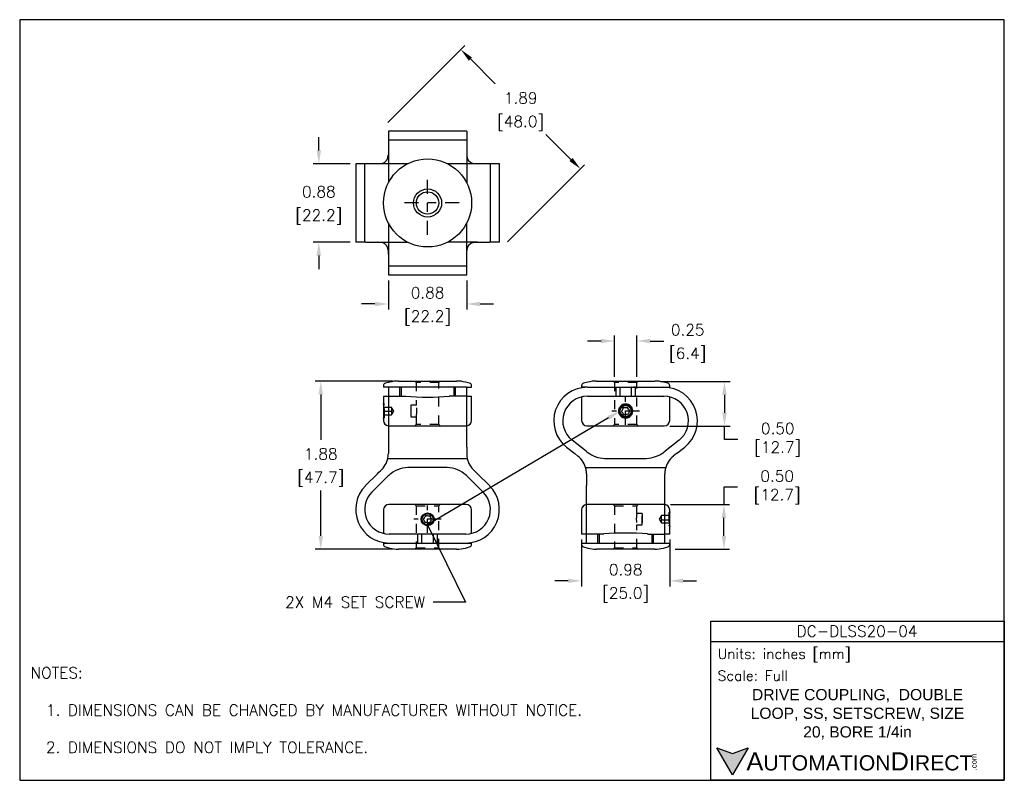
# Model space of a CAD drawing. Extents: x 886.4 to 897.4, y -8.5 to 0.
import ezdxf
from ezdxf import colors
from ezdxf.entities.mleader import LeaderData, LeaderLine
from ezdxf.math import Vec2, Vec3

# ---------------------------------------------------------------- set-up
doc = ezdxf.new("R2010")
doc.units = 0
doc.header["$LTSCALE"] = 0.25
doc.header["$MEASUREMENT"] = 0
doc.linetypes.add('CENTER', pattern=[2, 1.25, -0.25, 0.25, -0.25])
doc.linetypes.add('HIDDEN', pattern=[0.375, 0.25, -0.125])
doc.layers.get('0').update_dxf_attribs({"linetype": 'CONTINUOUS'})
doc.layers.get('DEFPOINTS').update_dxf_attribs({"linetype": 'CONTINUOUS'})
for name, color, linetype in [('CENTER', 40, 'CENTER'), ('DIMENSIONS', 140, 'CONTINUOUS'), ('HIDDEN', 102, 'HIDDEN'), ('TEXT', 140, 'CONTINUOUS')]:
    doc.layers.add(name, color=color, linetype=linetype)
doc.styles.add('ROMANS', font='romans.shx')
doc.styles.get("Standard").update_dxf_attribs({"font": 'romans.shx'})
doc.styles.add('型式1', font='txt')
doc.dimstyles.get("Standard").update_dxf_attribs({"dimtxt": 0.125, "dimasz": 0.15, "dimexe": 0.0625, "dimexo": 0.0625, "dimgap": 0.0625, "dimtad": 0, "dimtih": 1, "dimtoh": 1, "dimzin": 0, "dimdsep": 46, "dimtxsty": 'Standard', "dimcen": 0, "dimclrd": 256, "dimclre": 256, "dimclrt": 256, "dimadec": 0, "dimazin": 0, "dimtfac": 1, "dimtofl": 0, "dimtmove": 0, "dimatfit": 3, "dimfxl": 1, "dimtolj": 1, "dimtzin": 0, "dimarcsym": 0})

# ---------------------------------------------------------------- blocks, each defined once
blk = doc.blocks.new('*D5')
at = {"layer": 'DEFPOINTS', "color": 0, "transparency": 16777216}
for p in [(890.657, -4.072), (889.79, -5.952), (890.657, -5.952)]:
    blk.add_point(p, dxfattribs=at)
at = {"layer": 'DIMENSIONS', "lineweight": -2, "transparency": 16777216}
for p, q in [((890.594, -4.072), (889.728, -4.072)), ((889.79, -4.222), (889.79, -4.729)), ((889.79, -5.802), (889.79, -5.294)), ((890.594, -5.952), (889.728, -5.952))]:
    blk.add_line(p, q, dxfattribs=at)
at = {"layer": 'DIMENSIONS', "transparency": 16777216}
for points in [[(889.765, -4.222), (889.815, -4.222), (889.79, -4.072)], [(889.765, -5.802), (889.815, -5.802), (889.79, -5.952)]]:
    blk.add_solid(points, dxfattribs=at)
at = {"layer": 'DIMENSIONS', "transparency": 16777216, "char_height": 0.125, "attachment_point": 5}
for s, insert in [('\\A1;1.88', (889.79, -4.887)), ('\\A1;[47.7]', (889.79, -5.169))]:
    blk.add_mtext(s, dxfattribs=dict(at, insert=insert))
blk = doc.blocks.new('*D6')
at = {"layer": 'DEFPOINTS', "color": 0, "transparency": 16777216}
for p in [(890.496, -1.228), (892.691, -1.701), (891.833, -2.561)]:
    blk.add_point(p, dxfattribs=at)
at = {"layer": 'DIMENSIONS', "lineweight": -2, "transparency": 16777216}
for p, q in [((890.54, -1.184), (891.399, -0.323)), ((891.461, -0.473), (891.739, -0.752)), ((892.585, -1.595), (892.306, -1.317)), ((891.877, -2.517), (892.735, -1.657))]:
    blk.add_line(p, q, dxfattribs=at)
at = {"layer": 'DIMENSIONS', "transparency": 16777216}
for points in [[(891.478, -0.456), (891.443, -0.491), (891.354, -0.367)], [(892.603, -1.578), (892.567, -1.613), (892.691, -1.701)]]:
    blk.add_solid(points, dxfattribs=at)
at = {"layer": 'DIMENSIONS', "transparency": 16777216, "char_height": 0.125, "attachment_point": 5}
for s, insert in [('\\A1;1.89', (892.023, -0.909)), ('\\A1;[48.0]', (892.023, -1.192))]:
    blk.add_mtext(s, dxfattribs=dict(at, insert=insert))
blk = doc.blocks.new('*D7')
at = {"layer": 'DEFPOINTS', "color": 0, "transparency": 16777216}
for p in [(890.545, -2.885), (891.42, -2.885), (891.42, -3.211)]:
    blk.add_point(p, dxfattribs=at)
at = {"layer": 'DIMENSIONS', "lineweight": -2, "transparency": 16777216}
for p, q in [((890.545, -2.947), (890.545, -3.273)), ((891.42, -2.947), (891.42, -3.273)), ((890.395, -3.211), (890.245, -3.211)), ((891.57, -3.211), (891.72, -3.211))]:
    blk.add_line(p, q, dxfattribs=at)
at = {"layer": 'DIMENSIONS', "transparency": 16777216}
for points in [[(890.395, -3.186), (890.395, -3.236), (890.545, -3.211)], [(891.57, -3.186), (891.57, -3.236), (891.42, -3.211)]]:
    blk.add_solid(points, dxfattribs=at)
at = {"layer": 'DIMENSIONS', "transparency": 16777216, "char_height": 0.125, "attachment_point": 5}
for s, insert in [('\\A1;0.88', (890.983, -3.086)), ('\\A1;[22.2]', (890.983, -3.368))]:
    blk.add_mtext(s, dxfattribs=dict(at, insert=insert))
blk = doc.blocks.new('*D8')
at = {"layer": 'DEFPOINTS', "color": 0, "transparency": 16777216}
for p in [(890.18, -1.645), (889.768, -2.52), (890.18, -2.52)]:
    blk.add_point(p, dxfattribs=at)
at = {"layer": 'DIMENSIONS', "lineweight": -2, "transparency": 16777216}
for p, q in [((889.768, -1.495), (889.768, -1.345)), ((890.118, -1.645), (889.705, -1.645)), ((890.118, -2.52), (889.705, -2.52)), ((889.768, -2.67), (889.768, -2.82))]:
    blk.add_line(p, q, dxfattribs=at)
at = {"layer": 'DIMENSIONS', "transparency": 16777216}
for points in [[(889.743, -1.495), (889.793, -1.495), (889.768, -1.645)], [(889.743, -2.67), (889.793, -2.67), (889.768, -2.52)]]:
    blk.add_solid(points, dxfattribs=at)
at = {"layer": 'DIMENSIONS', "transparency": 16777216, "char_height": 0.125, "attachment_point": 5}
for s, insert in [('\\A1;0.88', (889.768, -1.957)), ('\\A1;[22.2]', (889.768, -2.24))]:
    blk.add_mtext(s, dxfattribs=dict(at, insert=insert))
blk = doc.blocks.new('*D9')
at = {"layer": 'DEFPOINTS', "color": 0, "transparency": 16777216}
for p in [(893.321, -3.625), (893.071, -4.087), (893.321, -4.087)]:
    blk.add_point(p, dxfattribs=at)
at = {"layer": 'DIMENSIONS', "lineweight": -2, "transparency": 16777216}
for p, q in [((892.921, -3.625), (892.771, -3.625)), ((893.071, -4.024), (893.071, -3.563)), ((893.321, -4.024), (893.321, -3.563)), ((893.471, -3.625), (893.621, -3.625))]:
    blk.add_line(p, q, dxfattribs=at)
at = {"layer": 'DIMENSIONS', "transparency": 16777216}
for points in [[(892.921, -3.6), (892.921, -3.65), (893.071, -3.625)], [(893.471, -3.6), (893.471, -3.65), (893.321, -3.625)]]:
    blk.add_solid(points, dxfattribs=at)
at = {"layer": 'DIMENSIONS', "transparency": 16777216, "char_height": 0.125, "attachment_point": 5}
for s, insert in [('\\A1;0.25', (893.889, -3.5)), ('\\A1;[6.4]', (893.889, -3.783))]:
    blk.add_mtext(s, dxfattribs=dict(at, insert=insert))
blk = doc.blocks.new('*D16')
at = {"layer": 'DEFPOINTS', "color": 0, "transparency": 16777216}
for p in [(893.633, -5.452), (894.294, -5.452), (893.688, -5.952)]:
    blk.add_point(p, dxfattribs=at)
at = {"layer": 'DIMENSIONS', "lineweight": -2, "transparency": 16777216}
for p, q in [((894.444, -5.259), (894.294, -5.259)), ((894.294, -5.259), (894.294, -5.452)), ((893.696, -5.452), (894.357, -5.452)), ((894.294, -5.802), (894.294, -5.602)), ((893.75, -5.952), (894.357, -5.952))]:
    blk.add_line(p, q, dxfattribs=at)
at = {"layer": 'DIMENSIONS', "transparency": 16777216}
for points in [[(894.269, -5.602), (894.319, -5.602), (894.294, -5.452)], [(894.269, -5.802), (894.319, -5.802), (894.294, -5.952)]]:
    blk.add_solid(points, dxfattribs=at)
at = {"layer": 'DIMENSIONS', "transparency": 16777216, "insert": (894.846, -5.259), "char_height": 0.125, "attachment_point": 5}
blk.add_mtext('\\A1; 0.50\\P [12.7]', dxfattribs=at)
blk = doc.blocks.new('*D17')
at = {"layer": 'DEFPOINTS', "color": 0, "transparency": 16777216}
for p in [(892.704, -5.782), (893.688, -5.782), (892.704, -6.305)]:
    blk.add_point(p, dxfattribs=at)
at = {"layer": 'DIMENSIONS', "lineweight": -2, "transparency": 16777216}
for p, q in [((892.704, -5.844), (892.704, -6.367)), ((893.688, -5.844), (893.688, -6.367)), ((892.554, -6.305), (892.404, -6.305)), ((893.838, -6.305), (893.988, -6.305))]:
    blk.add_line(p, q, dxfattribs=at)
at = {"layer": 'DIMENSIONS', "transparency": 16777216}
for points in [[(892.554, -6.28), (892.554, -6.33), (892.704, -6.305)], [(893.838, -6.28), (893.838, -6.33), (893.688, -6.305)]]:
    blk.add_solid(points, dxfattribs=at)
at = {"layer": 'DIMENSIONS', "transparency": 16777216, "char_height": 0.125, "attachment_point": 5}
for s, insert in [('\\A1;0.98', (893.196, -6.18)), ('\\A1;[25.0]', (893.196, -6.462))]:
    blk.add_mtext(s, dxfattribs=dict(at, insert=insert))
blk = doc.blocks.new('*D18')
at = {"layer": 'DEFPOINTS', "color": 0, "transparency": 16777216}
for p in [(893.521, -4.077), (893.628, -4.577), (894.3, -4.577)]:
    blk.add_point(p, dxfattribs=at)
at = {"layer": 'DIMENSIONS', "lineweight": -2, "transparency": 16777216}
for p, q in [((893.584, -4.077), (894.363, -4.077)), ((894.3, -4.227), (894.3, -4.427)), ((893.69, -4.577), (894.363, -4.577)), ((894.3, -4.727), (894.3, -4.577)), ((894.45, -4.727), (894.3, -4.727))]:
    blk.add_line(p, q, dxfattribs=at)
at = {"layer": 'DIMENSIONS', "transparency": 16777216}
for points in [[(894.275, -4.227), (894.325, -4.227), (894.3, -4.077)], [(894.275, -4.427), (894.325, -4.427), (894.3, -4.577)]]:
    blk.add_solid(points, dxfattribs=at)
at = {"layer": 'DIMENSIONS', "transparency": 16777216, "insert": (894.852, -4.727), "char_height": 0.125, "attachment_point": 5}
blk.add_mtext('\\A1; 0.50\\P [12.7]', dxfattribs=at)

msp = doc.modelspace()

# ---------------------------------------------------------------- hatches: boundary and pattern name
at = {"layer": 'TEXT'}
msp.add_hatch(color=256, dxfattribs=at).paths.add_polyline_path([(894.566, -8.171), (894.391, -8.235), (894.216, -8.171), (894.391, -8.474)])

# ---------------------------------------------------------------- linework, layer by layer
for p, q in [((891.42, -1.28), (890.545, -1.28)), ((890.545, -1.28), (890.545, -1.857)), ((891.42, -1.28), (891.42, -1.857)), ((891.42, -1.38), (890.545, -1.38)), ((890.18, -1.645), (890.18, -2.52)), ((890.29, -1.645), (890.18, -1.645)), ((890.28, -1.645), (890.28, -2.52)), ((890.545, -1.645), (890.29, -1.645)), ((890.472, -1.64), (890.424, -1.645)), ((890.757, -1.645), (890.545, -1.645)), ((891.42, -1.645), (891.208, -1.645)), ((891.675, -1.645), (891.42, -1.645)), ((891.493, -1.64), (891.541, -1.645)), ((891.785, -1.645), (891.675, -1.645)), ((891.685, -2.52), (891.685, -1.645)), ((891.785, -2.52), (891.785, -1.645)), ((890.555, -1.838), (890.554, -1.84)), ((890.545, -2.307), (890.545, -2.885)), ((891.42, -2.885), (891.42, -2.307)), ((890.552, -2.319), (890.555, -2.326)), ((890.29, -2.52), (890.18, -2.52)), ((890.29, -2.52), (890.757, -2.52)), ((890.472, -2.524), (890.424, -2.52)), ((891.541, -2.52), (891.208, -2.52)), ((891.493, -2.524), (891.541, -2.52)), ((891.541, -2.52), (891.675, -2.52)), ((891.785, -2.52), (891.675, -2.52)), ((890.543, -2.615), (890.545, -2.698)), ((890.545, -2.785), (891.42, -2.785)), ((890.545, -2.885), (891.42, -2.885)), ((890.49, -4.126), (890.49, -4.142)), ((890.545, -4.142), (890.49, -4.142)), ((890.56, -4.085), (890.513, -4.097)), ((890.545, -4.142), (890.545, -4.811)), ((890.739, -4.142), (890.545, -4.142)), ((890.657, -4.072), (891.308, -4.072)), ((890.67, -4.142), (890.67, -4.242)), ((890.69, -4.242), (890.69, -4.142)), ((891.226, -4.142), (890.739, -4.142)), ((891.42, -4.142), (891.226, -4.142)), ((891.275, -4.142), (891.275, -4.242)), ((891.295, -4.242), (891.295, -4.142)), ((891.452, -4.097), (891.405, -4.085)), ((891.42, -4.811), (891.42, -4.142)), ((891.42, -4.142), (891.475, -4.142)), ((891.475, -4.142), (891.475, -4.126)), ((892.704, -4.126), (892.704, -4.142)), ((892.768, -4.142), (892.704, -4.142)), ((892.773, -4.085), (892.726, -4.097)), ((892.768, -4.142), (892.971, -4.142)), ((892.87, -4.072), (893.521, -4.072)), ((892.971, -4.142), (893.421, -4.142)), ((893.085, -4.142), (893.085, -4.242)), ((893.133, -4.242), (893.133, -4.142)), ((893.133, -4.242), (893.133, -4.142)), ((893.258, -4.142), (893.258, -4.242)), ((893.258, -4.142), (893.258, -4.242)), ((893.307, -4.242), (893.307, -4.142)), ((893.421, -4.142), (893.623, -4.142)), ((893.666, -4.097), (893.619, -4.085)), ((893.623, -4.142), (893.688, -4.142)), ((893.688, -4.142), (893.688, -4.126)), ((890.49, -4.242), (890.49, -4.325)), ((890.49, -4.242), (890.545, -4.242)), ((890.545, -4.242), (890.739, -4.242)), ((891.42, -4.242), (891.226, -4.242)), ((891.42, -4.242), (891.475, -4.242)), ((891.475, -4.512), (891.475, -4.242)), ((892.704, -4.249), (892.704, -4.25)), ((892.704, -4.25), (892.704, -4.512)), ((892.768, -4.242), (892.971, -4.242)), ((892.971, -4.242), (893.421, -4.242)), ((893.421, -4.242), (893.623, -4.242)), ((893.688, -4.25), (893.688, -4.249)), ((893.688, -4.512), (893.688, -4.25)), ((890.493, -4.343), (890.49, -4.345)), ((890.49, -4.345), (890.49, -4.469)), ((890.49, -4.469), (890.493, -4.471)), ((890.49, -4.489), (890.49, -4.512)), ((890.545, -4.572), (890.55, -4.572)), ((891.415, -4.572), (891.42, -4.572)), ((890.545, -4.811), (890.545, -4.883)), ((891.42, -4.811), (891.42, -4.883)), ((892.536, -4.811), (892.627, -4.883)), ((892.754, -4.856), (892.598, -4.733)), ((893.794, -4.733), (893.637, -4.856)), ((893.765, -4.883), (893.856, -4.811)), ((890.539, -4.937), (891.426, -4.937)), ((890.543, -4.912), (890.543, -4.912)), ((891.422, -4.913), (891.422, -4.912)), ((892.663, -4.912), (892.627, -4.883)), ((892.987, -4.937), (893.405, -4.937)), ((893.765, -4.883), (893.728, -4.912)), ((891.173, -5.037), (890.792, -5.037)), ((891.493, -5.06), (891.541, -5.108)), ((892.748, -5.037), (893.644, -5.037)), ((893.638, -5.061), (893.638, -5.059)), ((890.29, -5.241), (890.424, -5.108)), ((890.361, -5.312), (890.527, -5.146)), ((891.438, -5.146), (891.604, -5.312)), ((891.541, -5.108), (891.675, -5.241)), ((892.758, -5.108), (892.758, -5.241)), ((893.633, -5.241), (893.633, -5.108)), ((892.758, -5.882), (892.758, -5.241)), ((893.633, -5.882), (893.633, -5.241)), ((892.764, -5.452), (892.758, -5.452)), ((893.633, -5.452), (893.628, -5.452)), ((890.49, -5.512), (890.49, -5.774)), ((891.475, -5.774), (891.475, -5.512)), ((892.704, -5.512), (892.704, -5.782)), ((893.688, -5.555), (893.686, -5.552)), ((893.688, -5.535), (893.688, -5.512)), ((893.688, -5.678), (893.688, -5.555)), ((893.686, -5.681), (893.688, -5.678)), ((893.688, -5.782), (893.688, -5.699)), ((890.49, -5.774), (890.49, -5.774)), ((890.757, -5.782), (890.555, -5.782)), ((891.208, -5.782), (890.757, -5.782)), ((890.872, -5.782), (890.872, -5.882)), ((890.92, -5.882), (890.92, -5.782)), ((890.92, -5.882), (890.92, -5.782)), ((891.045, -5.782), (891.045, -5.882)), ((891.045, -5.782), (891.045, -5.882)), ((891.094, -5.882), (891.094, -5.782)), ((891.41, -5.782), (891.208, -5.782)), ((891.475, -5.774), (891.475, -5.774)), ((892.758, -5.782), (892.704, -5.782)), ((892.952, -5.782), (892.758, -5.782)), ((892.883, -5.782), (892.883, -5.882)), ((892.904, -5.882), (892.904, -5.782)), ((893.44, -5.782), (893.633, -5.782)), ((893.488, -5.782), (893.488, -5.882)), ((893.508, -5.882), (893.508, -5.782)), ((893.688, -5.782), (893.633, -5.782)), ((890.49, -5.882), (890.49, -5.897)), ((890.49, -5.882), (890.555, -5.882)), ((890.513, -5.926), (890.56, -5.939)), ((890.555, -5.882), (890.757, -5.882)), ((890.757, -5.882), (891.208, -5.882)), ((891.208, -5.882), (891.41, -5.882)), ((891.405, -5.939), (891.452, -5.926)), ((891.41, -5.882), (891.475, -5.882)), ((891.475, -5.897), (891.475, -5.882)), ((892.704, -5.882), (892.704, -5.897)), ((892.704, -5.882), (892.758, -5.882)), ((892.726, -5.926), (892.773, -5.939)), ((892.758, -5.882), (892.952, -5.882)), ((892.952, -5.882), (893.44, -5.882)), ((893.44, -5.882), (893.633, -5.882)), ((893.619, -5.939), (893.666, -5.926)), ((893.633, -5.882), (893.688, -5.882)), ((893.688, -5.897), (893.688, -5.882)), ((891.308, -5.952), (890.657, -5.952)), ((893.196, -5.952), (892.87, -5.952)), ((893.521, -5.952), (893.196, -5.952))]:
    msp.add_line(p, q)
at = {"flags": 128}
msp.add_lwpolyline([(890.424, -5.108), (890.44, -5.092), (890.456, -5.076), (890.472, -5.06)], dxfattribs=at)
for centre, radius in [((890.983, -2.082), 0.492), ((890.983, -2.082), 0.157), ((890.983, -2.082), 0.125), ((893.196, -4.407), 0.0719), ((893.196, -4.407), 0.0618), ((890.983, -5.617), 0.0719), ((890.983, -5.617), 0.0618)]:
    msp.add_circle(centre, radius)
for centre, radius, start, end in [((890.453, -1.551), 0.091, 282.1896, 0.9792), ((891.513, -1.551), 0.091, 179.0208, 257.8104), ((890.453, -2.613), 0.091, 359.0208, 77.8104), ((891.513, -2.613), 0.091, 102.1896, 180.9792), ((890.52, -4.126), 0.03, 105, 180), ((890.657, -4.447), 0.375, 90, 105), ((891.308, -4.447), 0.375, 75, 90), ((891.445, -4.126), 0.03, 0, 75), ((892.768, -4.517), 0.375, 90, 231.7101), ((892.734, -4.126), 0.03, 105, 180), ((892.87, -4.447), 0.375, 90, 105), ((893.521, -4.447), 0.375, 75, 90), ((893.623, -4.517), 0.375, 308.2899, 90), ((893.658, -4.126), 0.03, 0, 75), ((890.983, -1.269), 2.983, 265.3119, 274.6881), ((892.768, -4.517), 0.275, 90, 231.7101), ((893.623, -4.517), 0.275, 308.2899, 90), ((889.922, -4.407), 0.575, 351.7953, 8.2047), ((890.55, -4.512), 0.06, 180, 264.8613), ((891.415, -4.512), 0.06, 275.1387, 0), ((892.764, -4.512), 0.06, 180, 270), ((893.628, -4.512), 0.06, 270, 0), ((890.296, -4.883), 0.249, 314.8966, 353.3611), ((890.295, -4.883), 0.25, 353.4282, 0), ((891.67, -4.883), 0.25, 180, 186.5718), ((891.669, -4.884), 0.249, 186.3321, 225.1498), ((892.509, -5.107), 0.249, 10.8472, 51.781), ((892.987, -4.562), 0.375, 231.7101, 238.9644), ((892.97, -4.622), 0.315, 235.9029, 273.0615), ((893.407, -4.569), 0.368, 269.6966, 301.339), ((893.405, -4.562), 0.375, 301.0356, 308.2899), ((893.883, -5.107), 0.249, 128.219, 169.1528), ((890.78, -5.377), 0.34, 88.0993, 127.7791), ((891.185, -5.377), 0.34, 52.2209, 91.9007), ((892.508, -5.108), 0.25, 0, 11.0465), ((893.883, -5.108), 0.25, 168.9535, 180), ((890.792, -5.412), 0.375, 125.8783, 134.9496), ((891.173, -5.412), 0.375, 45.0504, 54.1217), ((890.555, -5.507), 0.375, 134.9496, 270), ((891.41, -5.507), 0.375, 270, 45.0504), ((890.555, -5.507), 0.275, 134.9496, 270), ((891.41, -5.507), 0.275, 270, 45.0504), ((890.55, -5.512), 0.06, 90, 180), ((891.415, -5.512), 0.06, 0, 90), ((892.764, -5.512), 0.06, 95.1387, 180), ((893.628, -5.512), 0.06, 0, 84.8613), ((894.257, -5.617), 0.575, 171.7952, 188.2048), ((893.196, -8.754), 2.983, 85.3119, 94.6881), ((890.52, -5.897), 0.03, 180, 255), ((890.657, -5.577), 0.375, 255, 270), ((891.308, -5.577), 0.375, 270, 285), ((891.445, -5.897), 0.03, 285, 0), ((892.734, -5.897), 0.03, 180, 255), ((892.87, -5.577), 0.375, 255, 270), ((893.521, -5.577), 0.375, 270, 285), ((893.658, -5.897), 0.03, 285, 360)]:
    msp.add_arc(centre, radius, start, end)
for points, knots in [([(893.26, -4.142), (893.259, -4.142), (893.258, -4.142), (893.258, -4.142), (893.258, -4.142)], [0, 0, 0, 0, 0.994729, 1, 1, 1, 1]), ([(893.196, -4.489), (893.201, -4.489), (893.206, -4.488), (893.216, -4.486), (893.221, -4.484), (893.235, -4.478), (893.244, -4.471), (893.254, -4.46), (893.257, -4.456), (893.262, -4.447), (893.265, -4.442), (893.268, -4.432), (893.27, -4.427), (893.271, -4.417), (893.272, -4.412), (893.272, -4.402), (893.271, -4.396), (893.27, -4.386), (893.268, -4.381), (893.263, -4.367), (893.258, -4.358), (893.244, -4.342), (893.235, -4.336), (893.221, -4.329), (893.216, -4.328), (893.206, -4.325), (893.201, -4.325), (893.191, -4.325), (893.186, -4.325), (893.175, -4.328), (893.17, -4.329), (893.156, -4.336), (893.148, -4.342), (893.138, -4.354), (893.135, -4.358), (893.129, -4.367), (893.127, -4.372), (893.123, -4.381), (893.122, -4.386), (893.12, -4.396), (893.12, -4.402), (893.12, -4.412), (893.12, -4.417), (893.122, -4.427), (893.123, -4.432), (893.129, -4.447), (893.134, -4.456), (893.148, -4.471), (893.156, -4.478), (893.17, -4.484), (893.175, -4.486), (893.185, -4.488), (893.191, -4.489), (893.196, -4.489)], [0, 0, 0, 0, 0.03125, 0.03125, 0.0625, 0.0625, 0.125, 0.125, 0.15625, 0.15625, 0.1875, 0.1875, 0.21875, 0.21875, 0.25, 0.25, 0.28125, 0.28125, 0.3125, 0.3125, 0.375, 0.375, 0.4375, 0.4375, 0.46875, 0.46875, 0.5, 0.5, 0.53125, 0.53125, 0.5625, 0.5625, 0.625, 0.625, 0.65625, 0.65625, 0.6875, 0.6875, 0.71875, 0.71875, 0.75, 0.75, 0.78125, 0.78125, 0.8125, 0.8125, 0.875, 0.875, 0.9375, 0.9375, 0.96875, 0.96875, 1, 1, 1, 1]), ([(893.132, -4.407), (893.132, -4.411), (893.132, -4.415), (893.134, -4.423), (893.135, -4.427), (893.139, -4.435), (893.141, -4.439), (893.145, -4.446), (893.148, -4.449), (893.157, -4.458), (893.164, -4.463), (893.179, -4.469), (893.187, -4.471), (893.2, -4.471), (893.204, -4.47), (893.212, -4.469), (893.216, -4.467), (893.228, -4.463), (893.235, -4.458), (893.244, -4.449), (893.247, -4.446), (893.251, -4.439), (893.253, -4.435), (893.256, -4.427), (893.258, -4.423), (893.259, -4.415), (893.26, -4.411), (893.26, -4.398), (893.258, -4.39), (893.253, -4.379), (893.251, -4.375), (893.247, -4.368), (893.244, -4.365), (893.238, -4.359), (893.235, -4.356), (893.228, -4.351), (893.224, -4.35), (893.213, -4.345), (893.204, -4.343), (893.192, -4.343), (893.188, -4.343), (893.179, -4.345), (893.175, -4.346), (893.164, -4.351), (893.157, -4.356), (893.145, -4.368), (893.14, -4.375), (893.135, -4.386), (893.134, -4.39), (893.132, -4.398), (893.132, -4.403), (893.132, -4.407)], [0, 0, 0, 0, 0.03125, 0.03125, 0.0625, 0.0625, 0.09375, 0.09375, 0.125, 0.125, 0.1875, 0.1875, 0.25, 0.25, 0.28125, 0.28125, 0.3125, 0.3125, 0.375, 0.375, 0.40625, 0.40625, 0.4375, 0.4375, 0.46875, 0.46875, 0.5, 0.5, 0.5625, 0.5625, 0.59375, 0.59375, 0.625, 0.625, 0.65625, 0.65625, 0.6875, 0.6875, 0.75, 0.75, 0.78125, 0.78125, 0.8125, 0.8125, 0.875, 0.875, 0.9375, 0.9375, 0.96875, 0.96875, 1, 1, 1, 1]), ([(893.17, -4.369), (893.167, -4.376), (893.164, -4.383), (893.157, -4.397), (893.154, -4.404), (893.151, -4.41)], [0, 0, 0, 0, 0.5, 0.5, 1, 1, 1, 1]), ([(893.17, -4.369), (893.178, -4.369), (893.185, -4.368), (893.201, -4.367), (893.208, -4.366), (893.216, -4.366)], [0, 0, 0, 0, 0.5, 0.5, 1, 1, 1, 1]), ([(893.241, -4.403), (893.237, -4.397), (893.233, -4.391), (893.224, -4.378), (893.22, -4.372), (893.216, -4.366)], [0, 0, 0, 0, 0.5, 0.5, 1, 1, 1, 1]), ([(893.176, -4.448), (893.172, -4.442), (893.168, -4.435), (893.159, -4.423), (893.155, -4.416), (893.151, -4.41)], [0, 0, 0, 0, 0.5, 0.5, 1, 1, 1, 1]), ([(893.221, -4.444), (893.214, -4.445), (893.207, -4.445), (893.191, -4.447), (893.184, -4.447), (893.176, -4.448)], [0, 0, 0, 0, 0.5, 0.5, 1, 1, 1, 1]), ([(893.241, -4.403), (893.238, -4.41), (893.235, -4.417), (893.228, -4.431), (893.225, -4.438), (893.221, -4.444)], [0, 0, 0, 0, 0.5, 0.5, 1, 1, 1, 1]), ([(890.55, -4.572), (890.55, -4.572), (890.633, -4.572), (890.9, -4.572), (891.065, -4.572), (891.332, -4.572), (891.415, -4.572), (891.415, -4.572)], [0, 0, 0, 0, 0.333333, 0.333333, 0.666667, 0.666667, 1, 1, 1, 1]), ([(892.764, -4.572), (892.764, -4.572), (892.846, -4.572), (893.113, -4.572), (893.278, -4.572), (893.546, -4.572), (893.628, -4.572), (893.628, -4.572)], [0, 0, 0, 0, 0.333333, 0.333333, 0.666667, 0.666667, 1, 1, 1, 1]), ([(891.415, -5.452), (891.415, -5.452), (891.332, -5.452), (891.065, -5.452), (890.9, -5.452), (890.633, -5.452), (890.55, -5.452), (890.55, -5.452)], [0, 0, 0, 0, 0.333333, 0.333333, 0.666667, 0.666667, 1, 1, 1, 1]), ([(893.628, -5.452), (893.628, -5.452), (893.546, -5.452), (893.278, -5.452), (893.113, -5.452), (892.846, -5.452), (892.764, -5.452), (892.764, -5.452)], [0, 0, 0, 0, 0.333333, 0.333333, 0.666667, 0.666667, 1, 1, 1, 1]), ([(891.046, -5.617), (891.046, -5.612), (891.046, -5.608), (891.044, -5.6), (891.043, -5.596), (891.04, -5.588), (891.038, -5.585), (891.033, -5.578), (891.031, -5.574), (891.022, -5.566), (891.015, -5.561), (890.999, -5.554), (890.991, -5.553), (890.978, -5.553), (890.974, -5.553), (890.966, -5.555), (890.962, -5.556), (890.95, -5.561), (890.943, -5.566), (890.935, -5.574), (890.932, -5.578), (890.927, -5.585), (890.925, -5.588), (890.922, -5.596), (890.921, -5.6), (890.919, -5.608), (890.919, -5.612), (890.919, -5.625), (890.92, -5.633), (890.925, -5.645), (890.927, -5.649), (890.932, -5.656), (890.935, -5.659), (890.94, -5.665), (890.944, -5.667), (890.951, -5.672), (890.954, -5.674), (890.966, -5.679), (890.974, -5.68), (890.987, -5.68), (890.991, -5.68), (890.999, -5.678), (891.003, -5.677), (891.015, -5.672), (891.022, -5.668), (891.034, -5.656), (891.038, -5.649), (891.043, -5.637), (891.044, -5.633), (891.046, -5.625), (891.046, -5.621), (891.046, -5.617)], [0, 0, 0, 0, 0.03125, 0.03125, 0.0625, 0.0625, 0.09375, 0.09375, 0.125, 0.125, 0.1875, 0.1875, 0.25, 0.25, 0.28125, 0.28125, 0.3125, 0.3125, 0.375, 0.375, 0.40625, 0.40625, 0.4375, 0.4375, 0.46875, 0.46875, 0.5, 0.5, 0.5625, 0.5625, 0.59375, 0.59375, 0.625, 0.625, 0.65625, 0.65625, 0.6875, 0.6875, 0.75, 0.75, 0.78125, 0.78125, 0.8125, 0.8125, 0.875, 0.875, 0.9375, 0.9375, 0.96875, 0.96875, 1, 1, 1, 1]), ([(890.965, -5.575), (890.96, -5.581), (890.956, -5.587), (890.946, -5.599), (890.942, -5.605), (890.937, -5.611)], [0, 0, 0, 0, 0.5, 0.5, 1, 1, 1, 1]), ([(890.965, -5.575), (890.972, -5.576), (890.98, -5.577), (890.995, -5.578), (891.002, -5.579), (891.01, -5.58)], [0, 0, 0, 0, 0.5, 0.5, 1, 1, 1, 1]), ([(891.028, -5.622), (891.025, -5.615), (891.022, -5.608), (891.016, -5.594), (891.013, -5.587), (891.01, -5.58)], [0, 0, 0, 0, 0.5, 0.5, 1, 1, 1, 1]), ([(890.955, -5.653), (890.952, -5.646), (890.949, -5.639), (890.943, -5.625), (890.94, -5.618), (890.937, -5.611)], [0, 0, 0, 0, 0.5, 0.5, 1, 1, 1, 1]), ([(891, -5.658), (890.993, -5.657), (890.986, -5.657), (890.97, -5.655), (890.963, -5.654), (890.955, -5.653)], [0, 0, 0, 0, 0.5, 0.5, 1, 1, 1, 1]), ([(891.028, -5.622), (891.023, -5.628), (891.019, -5.634), (891.009, -5.646), (891.005, -5.652), (891, -5.658)], [0, 0, 0, 0, 0.5, 0.5, 1, 1, 1, 1])]:
    msp.add_open_spline(points, degree=3, knots=knots)
msp.add_open_spline([(893.307, -4.142), (893.299, -4.142), (893.291, -4.142), (893.285, -4.142)], degree=3)
at = {"layer": 'CENTER', "ltscale": 0.5}
for p, q in [((890.983, -2.437), (890.983, -1.728)), ((891.337, -2.082), (890.628, -2.082)), ((893.196, -4.561), (893.196, -4.253)), ((893.35, -4.407), (893.042, -4.407)), ((890.983, -5.77), (890.983, -5.463)), ((891.136, -5.617), (890.829, -5.617))]:
    msp.add_line(p, q, dxfattribs=at)
at = {"layer": 'DEFPOINTS'}
msp.add_lwpolyline([(897.426, -0.034), (886.426, -0.034), (886.426, -8.534), (897.426, -8.534)], close=True, dxfattribs=at)
at = {"layer": 'HIDDEN', "ltscale": 0.25}
for p, q in [((890.842, -4.072), (890.857, -4.087)), ((891.108, -4.087), (890.857, -4.087)), ((890.857, -4.087), (890.857, -4.343)), ((891.108, -4.087), (891.123, -4.072)), ((891.108, -4.557), (891.108, -4.087)), ((893.056, -4.072), (893.071, -4.087)), ((893.321, -4.087), (893.071, -4.087)), ((893.071, -4.087), (893.071, -4.557)), ((893.321, -4.087), (893.336, -4.072)), ((893.321, -4.557), (893.321, -4.087)), ((890.501, -4.335), (890.49, -4.325)), ((890.581, -4.366), (890.49, -4.366)), ((890.501, -4.335), (890.493, -4.343)), ((890.501, -4.479), (890.501, -4.335)), ((890.607, -4.407), (890.581, -4.366)), ((890.796, -4.343), (890.796, -4.471)), ((890.798, -4.345), (890.796, -4.343)), ((890.858, -4.343), (890.796, -4.343)), ((890.798, -4.407), (890.798, -4.345)), ((890.49, -4.41), (890.581, -4.41)), ((890.49, -4.448), (890.581, -4.448)), ((890.49, -4.489), (890.501, -4.479)), ((890.493, -4.471), (890.501, -4.479)), ((890.581, -4.448), (890.607, -4.407)), ((890.796, -4.471), (890.798, -4.469)), ((890.796, -4.471), (890.858, -4.471)), ((890.798, -4.469), (890.798, -4.407)), ((890.857, -4.47), (890.857, -4.557)), ((890.857, -4.557), (890.842, -4.572)), ((891.108, -4.557), (890.857, -4.557)), ((891.123, -4.572), (891.108, -4.557)), ((893.071, -4.557), (893.056, -4.572)), ((893.321, -4.557), (893.071, -4.557)), ((893.336, -4.572), (893.321, -4.557)), ((890.842, -5.452), (890.857, -5.467)), ((890.857, -5.467), (891.108, -5.467)), ((890.857, -5.467), (890.857, -5.937)), ((891.108, -5.467), (891.123, -5.452)), ((891.108, -5.937), (891.108, -5.467)), ((893.056, -5.452), (893.071, -5.467)), ((893.071, -5.467), (893.321, -5.467)), ((893.071, -5.467), (893.071, -5.937)), ((893.321, -5.467), (893.336, -5.452)), ((893.321, -5.554), (893.321, -5.467)), ((893.382, -5.553), (893.321, -5.553)), ((893.382, -5.553), (893.38, -5.555)), ((893.38, -5.555), (893.38, -5.678)), ((893.382, -5.68), (893.382, -5.553)), ((893.597, -5.575), (893.571, -5.617)), ((893.688, -5.575), (893.597, -5.575)), ((893.688, -5.535), (893.678, -5.545)), ((893.678, -5.545), (893.678, -5.688)), ((893.686, -5.552), (893.678, -5.545)), ((893.321, -5.937), (893.321, -5.68)), ((893.321, -5.68), (893.382, -5.68)), ((893.38, -5.678), (893.382, -5.68)), ((893.571, -5.617), (893.597, -5.658)), ((893.597, -5.622), (893.688, -5.622)), ((893.597, -5.658), (893.688, -5.658)), ((893.678, -5.688), (893.686, -5.681)), ((893.678, -5.688), (893.688, -5.699)), ((890.857, -5.937), (890.842, -5.952)), ((890.857, -5.937), (891.108, -5.937)), ((891.123, -5.952), (891.108, -5.937)), ((893.071, -5.937), (893.056, -5.952)), ((893.071, -5.937), (893.321, -5.937)), ((893.336, -5.952), (893.321, -5.937))]:
    msp.add_line(p, q, dxfattribs=at)
for centre, radius, start, end in [((890.516, -4.388), 0.0691, 341.3127, 18.6004), ((890.496, -4.406), 0.367, 350.0193, 9.9807), ((890.525, -4.429), 0.059, 341.4721, 18.4252), ((893.649, -5.616), 0.334, 169.0256, 190.9744), ((893.636, -5.598), 0.0449, 148.3013, 211.6987), ((893.624, -5.64), 0.032, 145.3896, 214.6103)]:
    msp.add_arc(centre, radius, start, end, dxfattribs=at)
at = {"layer": 'TEXT'}
msp.add_line((894.146, -6.982), (897.426, -6.982), dxfattribs=at)
for points in [[(894.146, -8.534), (894.146, -6.756), (897.426, -6.756), (897.426, -8.534)], [(894.566, -8.171), (894.391, -8.474), (894.216, -8.171), (894.391, -8.235)]]:
    msp.add_lwpolyline(points, close=True, dxfattribs=at)

# ---------------------------------------------------------------- texts
for s, insert, char_height, width, attachment_point, style in [('DC-DLSS20-04', (895.781, -6.867), 0.125, 2.20085, 5, 'ROMANS'), (' Units: inches [mm]', (894.146, -7.139), 0.11304, 3.27984, 4, 'ROMANS'), (' Scale: Full', (894.146, -7.365), 0.11304, 3.27984, 4, 'ROMANS'), ('{\\fArial|b0|i0|c0|p34;     \\H1.2x;A\\H0.8333x;UTOMATION\\H1.2x;D\\H0.8333x;IRECT}', (894.216, -8.323), 0.16956, 2.8723, 4, '型式1')]:
    msp.add_mtext(s, dxfattribs=dict(at, insert=insert, char_height=char_height, width=width, attachment_point=attachment_point, style=style))
at = {"layer": 'TEXT', "insert": (886.548, -7.27), "char_height": 0.125, "attachment_point": 1, "style": 'ROMANS'}
msp.add_mtext_dynamic_manual_height_columns('NOTES:\\P\\P  1. DIMENSIONS CAN BE CHANGED BY MANUFACTURER WITHOUT NOTICE.\\P\\P  2. DIMENSIONS DO NOT IMPLY TOLERANCE.', width=7.45021, gutter_width=1.75, heights=[0], dxfattribs=at)
at = {"layer": 'TEXT', "insert": (895.786, -7.796), "char_height": 0.125, "width": 2.62045, "attachment_point": 5}
msp.add_mtext('{\\fArial|b0|i0|c0|p34;DRIVE COUPLING,  DOUBLE LOOP, SS, SETSCREW, SIZE 20, BORE 1/4in}', dxfattribs=at)
at = {"layer": 'TEXT', "insert": (897.056, -8.422), "char_height": 0.06104, "width": 0.18089, "attachment_point": 1, "rotation": 90, "style": '型式1'}
msp.add_mtext('{\\fArial|b0|i0|c0|p34;.com}', dxfattribs=at)

# ---------------------------------------------------------------- dimensions: what is measured, and where the dimension line sits
at = {"layer": 'DIMENSIONS'}
dim = msp.add_aligned_dim(p1=(890.496, -1.228), p2=(891.833, -2.561), distance=1.215, dimstyle='Standard', override={"dimpost": '\\X'}, dxfattribs=at)
dim.commit()
dim.dimension.update_dxf_attribs({"geometry": '*D6', "text_midpoint": (892.023, -1.034)})
for base, p1, p2, picture, middle in [((889.7677, -2.5198), (890.1801, -1.6446), (890.1801, -2.5198), '*D8', (889.7677, -2.0822)), ((889.79, -5.952), (890.657, -4.072), (890.657, -5.952), '*D5', (889.79, -5.012))]:
    dim = msp.add_linear_dim(base=base, p1=p1, p2=p2, angle=90, dimstyle='Standard', override={"dimpost": '\\X'}, dxfattribs=at)
    dim.commit()
    dim.dimension.update_dxf_attribs({"geometry": picture, "text_midpoint": middle})
for base, p1, p2, picture, middle in [((891.420094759, -3.210683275), (890.545094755, -2.884594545), (891.420094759, -2.884594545), '*D7', (890.982594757, -3.210683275)), ((893.321, -3.625), (893.071, -4.087), (893.321, -4.087), '*D9', (893.889, -3.625)), ((892.704, -6.305), (893.688, -5.782), (892.704, -5.782), '*D17', (893.196, -6.305))]:
    dim = msp.add_linear_dim(base=base, p1=p1, p2=p2, dimstyle='Standard', override={"dimpost": '\\X'}, dxfattribs=at)
    dim.commit()
    dim.dimension.update_dxf_attribs({"geometry": picture, "text_midpoint": middle})
for base, p1, p2, picture, middle in [((894.3, -4.577), (893.521, -4.077), (893.628, -4.577), '*D18', (894.3, -4.727)), ((894.294, -5.452), (893.688, -5.952), (893.633, -5.452), '*D16', (894.683, -5.259))]:
    dim = msp.add_linear_dim(base=base, p1=p1, p2=p2, angle=90, text=' <>', dimstyle='Standard', override={"dimpost": '\\X', "dimtmove": 1}, dxfattribs=at)
    dim.commit()
    dim.dimension.update_dxf_attribs({"geometry": picture, "text_midpoint": middle, "dimtype": 160})

# ---------------------------------------------------------------- leaders
ml = msp.add_multileader_mtext('Standard', dxfattribs=at)
ml.set_content('2X M4 SET SCREW', color=256)
ml.set_leader_properties()
ml.build(insert=Vec2(0, 0))
ml.multileader.update_dxf_attribs({"text_left_attachment_type": 2, "text_right_attachment_type": 2, "dogleg_length": 0.36, "arrow_head_size": 0.15})
ctx = ml.context
ctx.base_point, ctx.char_height, ctx.arrow_head_size, ctx.landing_gap_size, ctx.plane_origin = Vec3(889.068, -6.543), 0.125, 0.15, 0.09, Vec3(890.983, -5.555)
ctx.left_attachment, ctx.right_attachment, ctx.text_align_type = 2, 2, 2
notes = []
notes.append((ctx, [(1, (1, 1, 0), (891.406, -6.543), (-1, 0), 0.36, [(0, [(893.134, -4.407), (890.983, -5.678)], 0, [])])]))
ctx.mtext.insert, ctx.mtext.alignment, ctx.mtext.flow_direction = Vec3(890.956, -6.48), 3, 5
for ctx, leaders in notes:
    for number, flags, end, landing, length, lines in leaders:
        leader = LeaderData()
        leader.index, (leader.has_last_leader_line, leader.has_dogleg_vector, leader.attachment_direction) = number, flags
        leader.last_leader_point, leader.dogleg_vector, leader.dogleg_length = Vec3(end), Vec3(landing), length
        for number, points, colour, breaks in lines:
            line = LeaderLine()
            line.index, line.vertices, line.color, line.breaks = number, Vec3.list(points), colors.encode_raw_color(colour), breaks
            leader.lines.append(line)
        ctx.leaders.append(leader)

doc.saveas('drawing.dxf')
